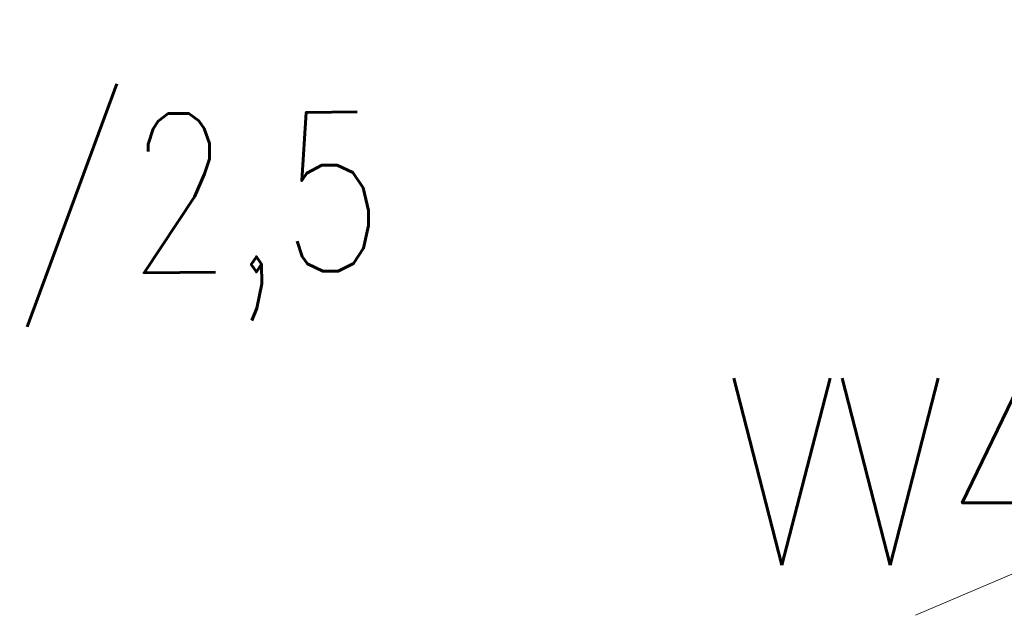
# Model space of a CAD drawing. Header units: millimetres. Extents: x 71658 to 298332, y -154437 to -30421.
# Tile 31 of 155: x 92967 to 94020, y -61031 to -60399. Entities that reach past the tile are written whole.
import ezdxf
from ezdxf.enums import TextEntityAlignment as Align

# ---------------------------------------------------------------- set-up
doc = ezdxf.new("R2010")
doc.units = ezdxf.units.MM
doc.header["$LTSCALE"] = 500
doc.header["$MEASUREMENT"] = 0
doc.linetypes.add('DASHED2', pattern=[0.375, 0.25, -0.125])
doc.layers.get('0').update_dxf_attribs({"color": 250, "lineweight": 5})
doc.layers.get('Defpoints').update_dxf_attribs({"lineweight": 9})
for name, color, linetype, lineweight in [('A-02-PEENJOON', 7, 'Continuous', 0), ('VAL_TING', 7, 'Continuous', 18), ('VAL_TXT', 5, 'Continuous', 15)]:
    doc.layers.add(name, color=color, linetype=linetype, lineweight=lineweight)
doc.styles.add('ELEKTER', font='romans.shx', dxfattribs={"width": 0.75})

# ---------------------------------------------------------------- blocks, each defined once
blk = doc.blocks.new('ET1863')
at = {"style": 'ELEKTER'}
for tag, p in [('KILP', (-346.25, 45)), ('JUHT', (-346.25, -170))]:
    blk.add_attdef(tag, text='', height=125, dxfattribs=at).set_placement(p, align=Align.RIGHT)
blk.add_attdef('NIMI', text='', height=125, dxfattribs=at).set_placement((-156.25, 0), align=Align.MIDDLE)
blk = doc.blocks.new('ET1513')
at = {"lineweight": 30}
for p, q in [((-125.5, -125.5), (125.5, 125.5)), ((125.5, -125.5), (-125.5, 125.5))]:
    blk.add_line(p, q, dxfattribs=at)
blk.add_circle((0, 0), 177.5, dxfattribs=at)
at = {"layer": 'Defpoints', "lineweight": 30}
blk.add_point((-0.5, -0.5), dxfattribs=at)
at = {"lineweight": 30, "style": 'ELEKTER'}
for tag, p in [('TÄHIS', (194.5, 364.5)), ('RAAM', (194.5, 364.5)), ('KÕRGUS', (-410.5, 204.5))]:
    blk.add_attdef(tag, text='', height=125, dxfattribs=at).set_placement(p, align=Align.MIDDLE)
blk = doc.blocks.new('VALGUSTID')
at = {"layer": 'VAL_TING', "lineweight": 30, "ltscale": 100}
ref = blk.add_blockref('ET1863', (215374.7, -47355.4), dxfattribs=dict(at, xscale=1.400000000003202, yscale=1.400000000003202, zscale=1.400000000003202, rotation=180.4845715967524))
ref.add_attrib('JUHT', '2x2,5/2,5', dxfattribs={"layer": 'VAL_TXT', "height": 170, "rotation": 0.4846, "style": 'ELEKTER', "width": 0.75}).set_placement((215860, -47414.3), align=Align.TOP_LEFT)
ref = blk.add_blockref('ET1513', (217734.3, -47728.1), dxfattribs=at)
ref.add_attrib('TÄHIS', 'VV4', dxfattribs={"layer": 'VAL_TXT', "lineweight": 30, "height": 200, "style": 'ELEKTER', "width": 0.75}).set_placement((217277.8, -47791.6), align=Align.MIDDLE)

msp = doc.modelspace()

# ---------------------------------------------------------------- linework, layer by layer
at = {"layer": 'A-02-PEENJOON', "color": 251, "linetype": 'DASHED2', "lineweight": 15, "true_color": 0x636466}
msp.add_lwpolyline([(95420.289, -60399.414), (90050.153, -62685.997)], dxfattribs=at)

# ---------------------------------------------------------------- block references
at = {"layer": 'VAL_TING'}
msp.add_blockref('VALGUSTID', (-123373.264, -13090.897), dxfattribs=at)

doc.saveas('drawing.dxf')
